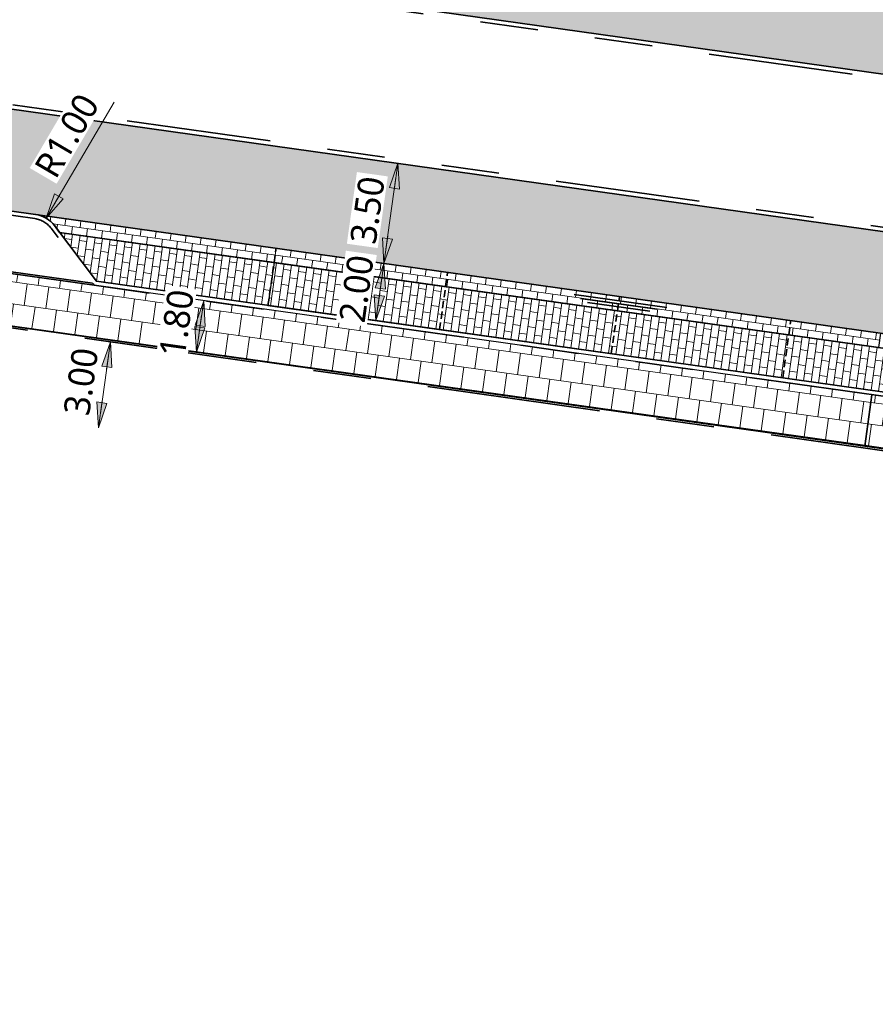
# Model space of a CAD drawing. Header units: metres. Extents: x 253823 to 255319, y 593130 to 593771.
# Tile 22 of 37: x 254033 to 254063, y 593374 to 593408. Entities that reach past the tile are written whole.
import ezdxf

# ---------------------------------------------------------------- set-up
doc = ezdxf.new("R2010")
doc.units = ezdxf.units.M
for name, pattern in [('DASHED2', [0.375, 0.25, -0.125]), ('VH-OPSLUITBAND_60X200', [12, 6, -2, 2, -2]), ('VH-TROTTOIRBAND_130-150', [15, 5, -2, 2, -2, 2, -2])]:
    doc.linetypes.add(name, pattern=pattern)
doc.layers.add('HULPLIJN ARCERING', color=6, linetype='Continuous', plot=False)
for name, color, linetype, lineweight in [('N-WE-VH-GOOT_BSS-G', 170, 'Continuous', 35), ('N-WE-VH-KANTOPSLUITING_OPSLUITBAND_60X200-G', 150, 'VH-OPSLUITBAND_60X200', 35), ('N-WE-VH-KANTOPSLUITING_TROTTOIRBAND_130 150-G', 210, 'VH-TROTTOIRBAND_130-150', 35), ('N-WE-VH-KANTVERHARDING-G', 2, 'Continuous', 35), ('N-WE-VH-VERHARDING_BETONSTRAATSTEEN-HALFSTEENS-HEIDEPAARS-A', 252, 'Continuous', 18), ('N-WE-VH-VERHARDING_BETONSTRAATSTEEN-KLEUR NTB-A', 252, 'Continuous', 18), ('N-WE-VH-VERHARDING_BETONSTRAATSTEEN-MOLGOOT-HEIDEPAARS-A', 252, 'Continuous', 18), ('N-WE-VH-VERHARDING_TEGEL-45MM DIK-A', 252, 'Continuous', 18), ('N-WE-VW-SCHEIDINGSLIJN_PARKEERVAK-G', 7, 'DASHED2', 35), ('N01-WE-VH-VERHARDING_BETONSTRAATSTEEN-TILROOD-KEPER-A', 252, 'Continuous', 18), ('X-XX-AL-M', 7, 'Continuous', 18)]:
    doc.layers.add(name, color=color, linetype=linetype, lineweight=lineweight)
doc.styles.add('Roelofs', font='segoeui.ttf', dxfattribs={"height": 1.8})
doc.dimstyles.new('Roelofs Standaard', dxfattribs={"dimtxt": 1.8, "dimasz": 1, "dimexe": 2, "dimexo": 2, "dimgap": 0.7, "dimtad": 1, "dimlfac": -1, "dimzin": 0, "dimdsep": 46, "dimtxsty": 'Roelofs', "dimblk": 'Pijl', "dimcen": 0, "dimdle": 2, "dimclrd": 256, "dimclre": 253, "dimclrt": 256, "dimazin": 0, "dimtfac": 1, "dimtofl": 0, "dimtmove": 0, "dimatfit": 3, "dimldrblk": 'Pijl', "dimfxl": 1, "dimtolj": 1, "dimtzin": 0, "dimlwd": 18, "dimlwe": 18, "dimarcsym": 0})
pattern_1 = [(262.02, (253985.4613487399, 593404.4237742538), (0.267248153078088, -0.7947977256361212), [0.75, -0.75]), (352.02, (253985.4613487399, 593404.4237742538), (0.1041205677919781, 0.7427374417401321), [])]

# ---------------------------------------------------------------- blocks, each defined once
blk = doc.blocks.new('Pijl')
h = blk.add_hatch(color=256)
h.paths.add_polyline_path([(2.220446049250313e-16, 0), (-1.75, 0.352142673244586), (-1.749922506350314, 1.310063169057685e-14)])
h.paths.add_polyline_path([(-1.749922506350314, 1.310063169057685e-14), (-1.749845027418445, -0.3520757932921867), (0, 0)])
for p, q in [((0, 0), (-1.75, 0.352142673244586)), ((-1.75, 0.352142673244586), (-1.749845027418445, -0.3520757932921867)), ((-1.901878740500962, 1.4210854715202e-14), (0, 0)), ((0, 0), (-1.749845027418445, -0.3520757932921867))]:
    blk.add_line(p, q)
blk = doc.blocks.new('*D171')
at = {"layer": 'Defpoints', "color": 0, "transparency": 16777216}
for p in [(254036.0841231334, 593397.2433596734), (254036.0841231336, 593397.2433596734), (254035.6670442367, 593394.2724935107)]:
    blk.add_point(p, dxfattribs=at)
at = {"layer": 'X-XX-AL-M', "lineweight": 18, "transparency": 16777216}
blk.add_line((254035.7365573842, 593394.7676378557), (254036.0146099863, 593396.7482153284), dxfattribs=at)
at = {"layer": 'X-XX-AL-M', "lineweight": 18, "transparency": 16777216, "xscale": 0.5, "yscale": 0.5, "zscale": 0.5}
for p, rotation in [((254036.0841231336, 593397.2433596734), 82.00849396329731), ((254035.6670442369, 593394.2724935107), 262.0084939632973)]:
    blk.add_blockref('Pijl', p, dxfattribs=dict(at, rotation=rotation))
at = {"layer": 'X-XX-AL-M', "transparency": 16777216, "insert": (254035.0681254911, 593395.8712853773), "char_height": 0.9, "attachment_point": 5, "rotation": 82.0084939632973, "style": 'Roelofs', "bg_fill": 3, "box_fill_scale": 1.1, "bg_fill_color": 256, "bg_fill_true_color": 13158600, "bg_fill_transparency": 0}
blk.add_mtext('\\A1;3.00', dxfattribs=at)
blk = doc.blocks.new('*D172')
at = {"layer": 'Defpoints', "color": 0, "transparency": 16777216}
for p in [(254039.3134738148, 593398.6674748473), (254039.3134738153, 593398.6674748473)]:
    blk.add_point(p, dxfattribs=at)
at = {"layer": 'X-XX-AL-M', "lineweight": 18, "transparency": 16777216}
blk.add_line((254039.1327396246, 593397.3800994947), (254039.243960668, 593398.1723305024), dxfattribs=at)
at = {"layer": 'X-XX-AL-M', "lineweight": 18, "transparency": 16777216, "xscale": 0.5, "yscale": 0.5, "zscale": 0.5}
for p, rotation in [((254039.3134738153, 593398.6674748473), 82.00849396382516), ((254039.0632264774, 593396.8849551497), 262.0084939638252)]:
    blk.add_blockref('Pijl', p, dxfattribs=dict(at, rotation=rotation))
at = {"layer": 'X-XX-AL-M', "transparency": 16777216, "insert": (254038.3784058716, 593397.8899228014), "char_height": 0.9, "attachment_point": 5, "rotation": 82.00849396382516, "style": 'Roelofs', "bg_fill": 3, "box_fill_scale": 1.1, "bg_fill_color": 256, "bg_fill_true_color": 13158600, "bg_fill_transparency": 0}
blk.add_mtext('\\A1;1.80', dxfattribs=at)
at = {"layer": 'Defpoints', "color": 0, "transparency": 16777216}
blk.add_point((254039.0632264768, 593396.8849551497), dxfattribs=at)
blk = doc.blocks.new('*D173')
at = {"layer": 'Defpoints', "color": 0, "transparency": 16777216}
for p in [(254042.5831428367, 593400.3787788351), (254045.5540060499, 593399.9617003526), (254042.3050895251, 593398.3981963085)]:
    blk.add_point(p, dxfattribs=at)
at = {"layer": 'X-XX-AL-M', "color": 253, "lineweight": 18, "transparency": 16777216}
for p, q in [((254043.5734315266, 593400.2397525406), (254046.5442947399, 593399.822674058)), ((254043.295378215, 593398.2591700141), (254046.2662414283, 593397.8420915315))]:
    blk.add_line(p, q, dxfattribs=at)
at = {"layer": 'X-XX-AL-M', "lineweight": 18, "transparency": 16777216}
blk.add_line((254045.3454658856, 593398.476262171), (254045.4844929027, 593399.4665560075), dxfattribs=at)
at = {"layer": 'X-XX-AL-M', "lineweight": 18, "transparency": 16777216, "xscale": 0.5, "yscale": 0.5, "zscale": 0.5}
for p, rotation in [((254045.5540060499, 593399.9617003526), 82.00849396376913), ((254045.2759527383, 593397.981117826), 262.0084939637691)]:
    blk.add_blockref('Pijl', p, dxfattribs=dict(at, rotation=rotation))
at = {"layer": 'X-XX-AL-M', "transparency": 16777216, "insert": (254044.6075211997, 593399.0847678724), "char_height": 0.9, "attachment_point": 5, "rotation": 82.00849396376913, "style": 'Roelofs', "bg_fill": 3, "box_fill_scale": 1.1, "bg_fill_color": 256, "bg_fill_true_color": 13158600, "bg_fill_transparency": 0}
blk.add_mtext('\\A1;2.00', dxfattribs=at)
blk = doc.blocks.new('*D174')
at = {"layer": 'Defpoints', "color": 0, "transparency": 16777216}
for p in [(254046.0405206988, 593403.426958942), (254046.0405247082, 593403.426958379), (254045.5539046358, 593399.9609572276)]:
    blk.add_point(p, dxfattribs=at)
at = {"layer": 'X-XX-AL-M', "color": 253, "lineweight": 18, "transparency": 16777216}
for p, q in [((254047.0308083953, 593403.2879255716), (254047.0308124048, 593403.2879250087)), ((254046.5441923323, 593399.8219238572), (254046.5441963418, 593399.8219232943))]:
    blk.add_line(p, q, dxfattribs=at)
at = {"layer": 'X-XX-AL-M', "lineweight": 18, "transparency": 16777216}
blk.add_line((254045.6234253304, 593400.4561005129), (254045.971008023, 593402.9318145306), dxfattribs=at)
at = {"layer": 'X-XX-AL-M', "lineweight": 18, "transparency": 16777216, "xscale": 0.5, "yscale": 0.5, "zscale": 0.5}
for p, rotation in [((254046.0405247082, 593403.426958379), 82.00808457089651), ((254045.5539086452, 593399.9609566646), 262.0080845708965)]:
    blk.add_blockref('Pijl', p, dxfattribs=dict(at, rotation=rotation))
at = {"layer": 'X-XX-AL-M', "transparency": 16777216, "insert": (254044.9897592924, 593401.8073220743), "char_height": 0.9, "attachment_point": 5, "rotation": 82.00808457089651, "style": 'Roelofs', "bg_fill": 3, "box_fill_scale": 1.1, "bg_fill_color": 256, "bg_fill_true_color": 13158600, "bg_fill_transparency": 0}
blk.add_mtext('\\A1;3.50', dxfattribs=at)
blk = doc.blocks.new('*D32')
at = {"layer": 'Defpoints', "color": 0, "transparency": 16777216}
for p in [(254033.8564736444, 593401.5303298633), (254033.3508911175, 593400.6675516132)]:
    blk.add_point(p, dxfattribs=at)
at = {"layer": 'X-XX-AL-M', "lineweight": 18, "transparency": 16777216}
blk.add_line((254036.2101824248, 593405.5469416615), (254034.1092649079, 593401.9617189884), dxfattribs=at)
at = {"layer": 'X-XX-AL-M', "lineweight": 18, "transparency": 16777216, "xscale": 0.5, "yscale": 0.5, "zscale": 0.5, "rotation": 239.6299705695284}
blk.add_blockref('Pijl', (254033.8564736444, 593401.5303298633), dxfattribs=at)
at = {"layer": 'X-XX-AL-M', "transparency": 16777216, "insert": (254034.5804641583, 593404.3835342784), "char_height": 0.9, "attachment_point": 5, "rotation": 59.62997056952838, "style": 'Roelofs', "bg_fill": 3, "box_fill_scale": 1.1, "bg_fill_color": 256, "bg_fill_true_color": 13158600, "bg_fill_transparency": 0}
blk.add_mtext('\\A1;R1.00', dxfattribs=at)
blk = doc.blocks.new('SVH-GOOT_SYMBOOL-SO')
at = {"color": 7, "linetype": 'Continuous'}
for p, q in [((0.1999999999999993, 3.125), (0.1999999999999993, -3.359)), ((-0.2059999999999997, 2.137), (-0.2059999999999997, -2.217)), ((0, 2.669), (0, -2.669))]:
    blk.add_line(p, q, dxfattribs=at)

msp = doc.modelspace()

# ---------------------------------------------------------------- hatches: boundary and pattern name
at = {"layer": 'N-WE-VH-VERHARDING_BETONSTRAATSTEEN-HALFSTEENS-HEIDEPAARS-A'}
h = msp.add_hatch(dxfattribs=at)
h.set_pattern_fill('AVH-BSS_KEIFORMAAT_HALFST-SO', color=149, scale=5, angle=351.993961, pattern_type=2)
h.set_pattern_definition([(351.993961, (254035.6021984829, 593399.3413564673), (0.2965018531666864, 0.223381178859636), [0.2625, -0.2625]), (81.99396100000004, (254035.6021984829, 593399.3413564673), (-0.2599415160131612, 0.0365603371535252), [])])
h.paths.add_polyline_path([(254041.7526287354, 593399.9910659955), (254034.3257300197, 593401.0356467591), (254035.6021984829, 593399.3413564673), (254041.543721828, 593398.5057127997)])
h = msp.add_hatch(dxfattribs=at)
h.set_pattern_fill('AVH-BSS_KEIFORMAAT_HALFST-SO', color=149, scale=5, angle=351.993961, pattern_type=2)
h.set_pattern_definition([(351.993961, (253991.7227860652, 593405.5141651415), (0.2965018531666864, 0.223381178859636), [0.2625, -0.2625]), (81.99396100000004, (253991.7227860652, 593405.5141651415), (-0.2599415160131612, 0.0365603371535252), [])])
h.paths.add_polyline_path([(254065.5156521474, 593396.6488368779), (254041.7526287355, 593399.9910659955), (254041.5410750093, 593398.5090669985), (254065.3071683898, 593395.1664923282)])
at = {"layer": 'N-WE-VH-VERHARDING_BETONSTRAATSTEEN-KLEUR NTB-A'}
h = msp.add_hatch(dxfattribs=at)
h.set_pattern_fill('AVH-BSS_KEIFORMAAT_KEPER-SO', color=256, scale=5, angle=215.55, pattern_type=2)
h.set_pattern_definition([(215.55, (0, 0), (-0.06095125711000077, -0.3661931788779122), [0.7875, -0.2625]), (125.5500000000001, (0.3052419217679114, -0.427144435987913), (-0.06095125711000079, -0.3661931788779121), [0.7874999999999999, -0.2625])])
edge = h.paths.add_edge_path()
edge.add_line((254058.447025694, 593342.2907898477), (254057.8803704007, 593338.8369561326))
edge.add_line((254057.8803704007, 593338.8369561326), (254065.780596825, 593337.5220295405))
edge.add_arc((254064.9432095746, 593332.5926017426), 5.000047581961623, -9.451718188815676, 80.35890768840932, ccw=False)
edge.add_line((254069.875378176, 593331.7715117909), (254069.5617173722, 593329.8874425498))
edge.add_arc((254064.6295989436, 593330.7085441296), 4.999999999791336, 260.5502226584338, 350.54805595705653, ccw=False)
edge.add_line((254063.8086838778, 593325.7763946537), (254055.9521234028, 593327.0840534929))
edge.add_line((254055.9521234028, 593327.0840534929), (254055.3854681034, 593323.6302197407))
edge.add_line((254055.3854681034, 593323.6302197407), (254062.3661857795, 593322.4683376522))
edge.add_arc((254061.8736367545, 593319.5090479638), 3.000000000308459, -9.45480162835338, 80.55022294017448, ccw=False)
edge.add_line((254064.8328832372, 593319.0162394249), (254057.5646837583, 593275.3717161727))
edge.add_arc((254054.6054372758, 593275.8645247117), 3.000000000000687, 260.5502229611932, 350.5451983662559, ccw=False)
edge.add_line((254054.1128882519, 593272.9052350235), (254047.2506331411, 593274.0474000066))
edge.add_line((254047.2506331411, 593274.0474000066), (254046.6839778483, 593270.5935662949))
edge.add_line((254046.6839778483, 593270.5935662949), (254054.409468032, 593269.3077230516))
edge.add_arc((254053.5885529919, 593264.3755735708), 5.000000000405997, -9.450256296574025, 80.55022295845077, ccw=False)
edge.add_line((254058.5206956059, 593263.5546172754), (254058.2776921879, 593262.0947009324))
edge.add_arc((254053.3455495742, 593262.9156572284), 5.000000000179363, 260.550221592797, 350.5497436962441, ccw=False)
edge.add_line((254052.5246344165, 593257.9835077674), (254044.8253481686, 593259.2649897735))
edge.add_line((254044.8253481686, 593259.2649897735), (254044.2586928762, 593255.8111560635))
edge.add_line((254044.2586928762, 593255.8111560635), (254051.0766683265, 593254.6763608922))
edge.add_arc((254050.5808234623, 593251.711786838), 3.005754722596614, -8.310609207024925, 80.50478837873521, ccw=False)
edge.add_line((254053.5550148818, 593251.2773367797), (254050.6957087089, 593234.1244798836))
edge.add_line((254050.6957087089, 593234.1244798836), (254068.4710299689, 593231.1659262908))
edge.add_arc((254067.6501149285, 593226.2337768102), 5.000000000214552, -9.449777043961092, 80.55022295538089, ccw=False)
edge.add_line((254072.5822644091, 593225.4128617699), (254071.5593666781, 593219.2671776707))
edge.add_line((254071.5593666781, 593219.2671776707), (254076.0377215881, 593218.5215656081))
edge.add_line((254076.0377215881, 593218.5215656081), (254078.1870127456, 593218.1637263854))
edge.add_line((254078.1870127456, 593218.1637263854), (254078.8319404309, 593222.2571609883))
edge.add_arc((254081.9682215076, 593226.1512258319), 4.999999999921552, 170.5283550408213, 231.1520200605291, ccw=False)
edge.add_line((254077.0363857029, 593226.9740232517), (254077.5224649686, 593229.8875753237))
edge.add_arc((254082.4543007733, 593229.0647779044), 4.999999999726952, 111.2948186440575, 170.5283550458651, ccw=False)
edge.add_line((254080.6384659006, 593233.7233982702), (254081.2928908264, 593237.8771130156))
edge.add_line((254081.2928908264, 593237.8771130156), (254072.9881182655, 593239.2596304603))
edge.add_arc((254073.4807565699, 593242.2189052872), 3.000000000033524, 170.5497989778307, 260.54849436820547, ccw=False)
edge.add_line((254070.5214705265, 593242.7114762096), (254077.4407845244, 593284.281590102))
edge.add_arc((254080.4000705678, 593283.7890191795), 3.000000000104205, 80.53931574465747, 170.5497989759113, ccw=False)
edge.add_line((254080.8931829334, 593286.7482150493), (254088.7856446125, 593285.4345342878))
edge.add_line((254088.7856446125, 593285.4345342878), (254089.3303772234, 593288.8920171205))
edge.add_line((254089.3303772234, 593288.8920171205), (254080.5991429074, 593290.3453111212))
edge.add_arc((254081.4200956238, 593295.2774543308), 5.000000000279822, 170.5486416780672, 260.5497852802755, ccw=False)
edge.add_line((254076.4879688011, 593296.0985054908), (254077.1472034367, 593300.0585861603))
edge.add_arc((254082.0633574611, 593299.1371357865), 5.001763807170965, 80.55858938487, 169.3840433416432, ccw=False)
edge.add_line((254082.8838416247, 593304.071145), (254091.4960357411, 593302.6377170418))
edge.add_line((254091.4960357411, 593302.6377170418), (254092.0407675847, 593306.0951964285))
edge.add_line((254092.0407675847, 593306.0951964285), (254084.3266300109, 593307.379150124))
edge.add_arc((254084.8191790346, 593310.3384398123), 2.999999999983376, 170.5497989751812, 260.5502229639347, ccw=False)
edge.add_line((254081.8598929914, 593310.8310107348), (254091.8035935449, 593370.5710487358))
edge.add_line((254091.8035935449, 593370.5710487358), (254094.8771552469, 593389.0364773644))
edge.add_line((254094.8771552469, 593389.0364773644), (254091.3967868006, 593389.52667628))
edge.add_line((254091.3967868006, 593389.52667628), (254089.8436312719, 593380.1126056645))
edge.add_line((254089.8436312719, 593380.1126056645), (254088.3511022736, 593371.1457340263))
edge.add_line((254088.3511022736, 593371.1457340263), (254083.7849798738, 593343.7132127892))
edge.add_line((254083.7849798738, 593343.7132127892), (254083.6925062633, 593343.1576463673))
edge.add_line((254083.6925062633, 593343.1576463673), (254081.3938045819, 593329.3475915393))
edge.add_line((254081.3938045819, 593329.3475915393), (254078.8888581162, 593314.2995865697))
edge.add_arc((254054.2277508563, 593318.4019991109), 24.99999999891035, 330.96830742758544, 350.555247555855, ccw=False)
edge.add_arc((254097.9453006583, 593294.1372723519), 25.00001125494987, 150.9681641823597, 169.7046346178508)
edge.add_arc((254097.9453006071, 593294.1372723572), 25.00001120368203, 169.7046346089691, 174.67426699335)
edge.add_arc((254102.110745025, 593294.9511495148), 29.09656326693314, 177.031998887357, 189.7597827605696)
edge.add_arc((254046.4133786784, 593285.4280489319), 27.40909522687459, -3.6245374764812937, 9.641843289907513, ccw=False)
edge.add_arc((254068.7776500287, 593284.0113923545), 5.000000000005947, 350.5513757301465, 356.37546251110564, ccw=False)
edge.add_line((254073.7098160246, 593283.1905765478), (254066.5393821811, 593240.1044545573))
edge.add_arc((254061.6072161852, 593240.9252703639), 4.99999999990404, 260.55014886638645, 350.55137573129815, ccw=False)
edge.add_line((254060.7862947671, 593235.9931219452), (254059.6557308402, 593236.1812989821))
edge.add_arc((254060.476652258, 593241.113447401), 4.999999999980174, 170.5451983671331, 260.5501488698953, ccw=False)
edge.add_line((254055.5445747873, 593241.934794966), (254056.2457705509, 593246.1453776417))
edge.add_arc((254080.9061579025, 593242.038639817), 24.99999999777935, 150.903751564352, 170.5451983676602, ccw=False)
edge.add_arc((254037.2159546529, 593266.3525481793), 25.00000000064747, 330.9037515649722, 350.5358395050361)
edge.add_arc((254037.2159546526, 593266.3525481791), 25.00000000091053, 350.5358395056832, 370.167927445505)
edge.add_arc((254086.4306836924, 593275.1792375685), 24.99999999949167, 170.5867439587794, 190.1679274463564, ccw=False)
edge.add_line((254061.7673249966, 593279.2680928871), (254062.6698865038, 593284.7122077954))
edge.add_line((254062.6698865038, 593284.7122077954), (254064.9688053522, 593298.5257645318))
edge.add_line((254064.9688053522, 593298.5257645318), (254067.5847037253, 593314.2340695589))
edge.add_arc((254092.2214851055, 593309.9880121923), 24.99999999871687, 150.8347983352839, 170.2213501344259, ccw=False)
edge.add_arc((254048.5599982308, 593334.3534578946), 25.00000381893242, 330.8374920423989, 351.4175676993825)
edge.add_arc((254048.5600030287, 593334.3534641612), 25.00000000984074, 351.417551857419, 370.253023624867)
edge.add_arc((254097.7616475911, 593343.253247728), 25.00007974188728, 177.4542958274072, 190.2530134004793, ccw=False)
edge.add_arc((254097.7615669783, 593343.2532297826), 25.00000000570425, 174.8932706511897, 177.4542465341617, ccw=False)
edge.add_line((254072.8608015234, 593345.4785117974), (254079.9152719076, 593388.2774424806))
edge.add_line((254079.9152719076, 593388.2774424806), (254076.4498187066, 593388.776515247))
edge.add_line((254076.4498187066, 593388.776515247), (254068.9248368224, 593343.5878494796))
edge.add_arc((254065.9655903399, 593344.0806580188), 3.000000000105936, 260.55022296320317, 350.5451983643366, ccw=False)
edge.add_line((254065.4730413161, 593341.1213683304), (254058.447025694, 593342.2907898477))
at = {"layer": 'N-WE-VH-VERHARDING_BETONSTRAATSTEEN-MOLGOOT-HEIDEPAARS-A'}
h = msp.add_hatch(dxfattribs=at)
h.set_pattern_fill('AVH-BSS_KEIFORMAAT_HALFST-SO', color=149, scale=5, angle=261.9900000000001, pattern_type=2)
h.set_pattern_definition([(261.9900000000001, (254041.7525981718, 593399.9908486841), (0.223360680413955, -0.2965172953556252), [0.2625, -0.2625]), (351.9900000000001, (254041.7525981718, 593399.9908486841), (0.03657830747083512, 0.2599389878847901), [])])
edge = h.paths.add_edge_path()
edge.add_line((254062.756548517, 593397.5415363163), (254062.6869508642, 593397.046688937))
edge.add_line((254062.6869508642, 593397.046688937), (254041.7525981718, 593399.9908486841))
edge.add_line((254041.7525981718, 593399.9908486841), (254034.3258288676, 593401.0353561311))
edge.add_line((254034.3258288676, 593401.0353561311), (254034.1495879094, 593401.2692853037))
edge.add_arc((254033.3508911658, 593400.6675515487), 1.00000000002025, 36.99416987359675, 81.97389220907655)
edge.add_line((254033.4905154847, 593401.6577560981), (254062.756548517, 593397.5415363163))
at = {"layer": 'N-WE-VH-VERHARDING_TEGEL-45MM DIK-A'}
h = msp.add_hatch(dxfattribs=at)
h.set_pattern_fill('AVH-TEGEL_300X300_HALFST-SO', color=149, scale=5, angle=262.02, pattern_type=2)
h.set_pattern_definition(pattern_1)
h.paths.add_polyline_path([(254035.5171340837, 593399.2048259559), (254027.4143280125, 593400.3444425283), (254027.4125615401, 593400.3431116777), (253997.6434183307, 593404.5299833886), (253997.3924720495, 593402.7457251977), (254062.2064102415, 593393.6299894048), (254062.45757448, 593395.4157962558)])
h = msp.add_hatch(dxfattribs=at)
h.set_pattern_fill('AVH-TEGEL_300X300_HALFST-SO', color=149, scale=5, angle=262.02, pattern_type=2)
h.set_pattern_definition(pattern_1)
edge = h.paths.add_edge_path()
edge.add_line((254077.4393904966, 593394.719045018), (254077.4401156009, 593394.7189430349))
edge.add_line((254077.4401156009, 593394.7189430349), (254077.523677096, 593395.3130691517))
edge.add_line((254077.523677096, 593395.3130691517), (254073.8974191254, 593395.8262314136))
edge.add_arc((254073.7783197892, 593394.984616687), 0.8499999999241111, 81.94539116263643, 126.9941652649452)
edge.add_line((254073.2668461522, 593395.6635089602), (254071.289327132, 593394.1736572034))
edge.add_line((254071.289327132, 593394.1736572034), (254062.45757448, 593395.4157962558))
edge.add_line((254062.45757448, 593395.4157962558), (254062.2064102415, 593393.6299894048))
edge.add_line((254062.2064102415, 593393.6299894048), (254076.913585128, 593391.5615034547))
edge.add_line((254076.913585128, 593391.5615034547), (254077.4393904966, 593394.719045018))
at = {"layer": 'N01-WE-VH-VERHARDING_BETONSTRAATSTEEN-TILROOD-KEPER-A'}
h = msp.add_hatch(dxfattribs=at)
h.set_pattern_fill('AVH-BSS_KEIFORMAAT_KEPER-SO', color=251, scale=5, angle=306.99, pattern_type=2)
h.set_pattern_definition([(306.99, (0, 0), (0.3676092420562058, -0.05172953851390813), [0.7875, -0.2625]), (216.9900000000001, (0.4193387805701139, 0.3158797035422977), (0.3676092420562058, -0.05172953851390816), [0.7874999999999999, -0.2625])])
edge = h.paths.add_edge_path()
edge.add_line((254099.0475769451, 593401.6881132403), (254098.074888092, 593396.190370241))
edge.add_line((254098.074888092, 593396.190370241), (254094.6088551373, 593396.676801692))
edge.add_line((254094.6088551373, 593396.676801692), (254092.6276204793, 593396.954852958))
edge.add_arc((254091.7786653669, 593388.9649305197), 8.034897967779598, 83.93489422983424, 121.5715998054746)
edge.add_arc((254084.1742997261, 593401.5512122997), 6.670736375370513, 283.0432420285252, 300.6190010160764, ccw=False)
edge.add_arc((254083.1714708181, 593406.8107104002), 12.02269919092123, 262.539984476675, 282.0422123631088, ccw=False)
edge.add_line((254081.610512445, 593394.8897748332), (254081.0104600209, 593394.9741698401))
edge.add_line((254081.0104600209, 593394.9741698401), (254073.9140979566, 593395.9722451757))
edge.add_line((254073.9140979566, 593395.9722451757), (254062.756548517, 593397.5415363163))
edge.add_line((254062.756548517, 593397.5415363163), (253997.9428573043, 593406.6590304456))
edge.add_line((253997.9428573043, 593406.6590304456), (253998.4300623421, 593410.1231167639))
edge.add_line((253998.4300623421, 593410.1231167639), (254074.981100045, 593399.3566203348))
edge.add_arc((254075.2596479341, 593401.3371281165), 1.999999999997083, 261.9941652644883, 351.994165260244)
edge.add_line((254077.2401557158, 593401.0585802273), (254077.4351392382, 593402.4449356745))
edge.add_arc((254075.4546314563, 593402.7234835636), 2.000000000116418, 351.9941652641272, 441.9941652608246)
edge.add_line((254075.7331793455, 593404.7039913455), (253999.1821412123, 593415.470487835))
edge.add_line((253999.1821412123, 593415.470487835), (253999.6695989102, 593418.9363705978))
edge.add_line((253999.6695989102, 593418.9363705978), (254072.8873009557, 593408.6386961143))
edge.add_arc((254073.5836706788, 593413.5899655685), 4.999999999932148, 261.9941652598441, 352.76407744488)
edge.add_line((254078.5438503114, 593412.9601894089), (254081.9113850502, 593412.4598491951))
edge.add_line((254081.9113850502, 593412.4598491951), (254081.7888564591, 593411.3273497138))
edge.add_arc((254085.7656485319, 593410.8970883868), 3.999999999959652, 173.8250134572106, 261.9941652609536)
edge.add_line((254085.2085527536, 593406.9360728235), (254085.6298429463, 593406.876820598))
edge.add_arc((254086.1869387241, 593410.8378361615), 3.999999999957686, 261.9941652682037, 350.5490516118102)
edge.add_line((254090.1326448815, 593410.1810234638), (254090.3059394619, 593411.2220652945))
edge.add_line((254090.3059394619, 593411.2220652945), (254093.7731639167, 593410.735844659))
edge.add_line((254093.7731639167, 593410.735844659), (254093.2640150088, 593407.6772143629))
edge.add_arc((254098.1961477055, 593406.856198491), 4.999999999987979, 170.5490516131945, 262.027522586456)
edge.add_line((254097.5026607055, 593401.9045244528), (254099.0475769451, 593401.6881132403))

# ---------------------------------------------------------------- linework, layer by layer
at = {"layer": 'HULPLIJN ARCERING', "flags": 128}
for points in [[(254035.5171340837, 593399.2048259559), (254027.4143280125, 593400.3444425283), (254027.4125615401, 593400.3431116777), (253997.6434183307, 593404.5299833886), (253997.3924720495, 593402.7457251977), (254062.2064102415, 593393.6299894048), (254062.45757448, 593395.4157962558)], [(254065.5156521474, 593396.6488368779), (254041.7526287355, 593399.9910659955), (254041.5410750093, 593398.5090669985), (254065.3071683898, 593395.1664923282)]]:
    msp.add_lwpolyline(points, close=True, dxfattribs=at)
for points in [[(254062.756548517, 593397.5415363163), (254062.6869508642, 593397.046688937), (254041.7525981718, 593399.9908486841), (254034.3258288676, 593401.0353561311), (254034.1495879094, 593401.2692853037, 0.1988203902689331), (254033.4905154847, 593401.6577560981)], [(254077.4393904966, 593394.719045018), (254077.4401156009, 593394.7189430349), (254077.523677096, 593395.3130691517), (254073.8974191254, 593395.8262314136, 0.1991336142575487), (254073.2668461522, 593395.6635089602), (254071.289327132, 593394.1736572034), (254062.45757448, 593395.4157962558), (254062.2064102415, 593393.6299894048), (254076.913585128, 593391.5615034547)]]:
    msp.add_lwpolyline(points, format="xyb", close=True, dxfattribs=at)
at = {"layer": 'N-WE-VH-GOOT_BSS-G', "flags": 128}
for points in [[(254073.9141085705, 593395.972243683), (254033.490516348, 593401.6577560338)], [(254072.945471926, 593395.6038452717), (254034.3257300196, 593401.0356467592)]]:
    msp.add_lwpolyline(points, dxfattribs=at)
at = {"layer": 'N-WE-VH-KANTOPSLUITING_OPSLUITBAND_60X200-G', "flags": 128}
for points in [[(254076.7852373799, 593391.5189643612), (253985.5109287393, 593404.3562105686)], [(254035.4660753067, 593399.2725975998), (254027.4820996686, 593400.395501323)]]:
    msp.add_lwpolyline(points, dxfattribs=at)
at = {"layer": 'N-WE-VH-KANTOPSLUITING_TROTTOIRBAND_130 150-G', "flags": 128}
msp.add_lwpolyline([(253980.1340838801, 593416.1298117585), (253979.9391003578, 593414.7434563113, 0.4142135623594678), (253981.5134132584, 593412.6538298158), (254075.0019911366, 593399.5051584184, 0.4142135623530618), (254077.0916176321, 593401.079471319), (254077.2866011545, 593402.4658267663, 0.4142135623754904), (254075.7122882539, 593404.5554532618), (253982.2237103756, 593417.7041246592, 0.4142135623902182)], format="xyb", close=True, dxfattribs=at)
msp.add_lwpolyline([(254077.523677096, 593395.3130691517), (254073.8974191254, 593395.8262314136, 0.1991336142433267), (254073.2668461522, 593395.6635089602), (254071.289327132, 593394.1736572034), (254035.5171340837, 593399.2048259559), (254034.0284699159, 593401.1807686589, 0.198912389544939), (254033.4679604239, 593401.5110108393), (254030.0202712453, 593401.9960390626)], format="xyb", dxfattribs=at)
at = {"layer": 'N-WE-VH-KANTVERHARDING-G'}
msp.add_lwpolyline([(253979.9855457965, 593416.1507028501), (253979.7905622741, 593414.764347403, 0.4142135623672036), (253981.4925221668, 593412.5052917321), (254074.9811000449, 593399.3566203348, 0.4142135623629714), (254077.2401557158, 593401.0585802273), (254077.4351392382, 593402.4449356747, 0.4142135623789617), (254075.7331793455, 593404.7039913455), (253982.2446014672, 593417.8526627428, 0.4142135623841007)], format="xyb", close=True, dxfattribs=at)
for points in [[(254076.913585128, 593391.5615034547), (253985.4613487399, 593404.4237742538)], [(254035.5171340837, 593399.2048259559), (254025.7810082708, 593400.5741602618)]]:
    msp.add_lwpolyline(points, dxfattribs=at)
msp.add_lwpolyline([(254073.9141085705, 593395.972243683, 0.1989127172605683), (254073.173099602, 593395.7806867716), (254071.248691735, 593394.3308486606), (254035.5995516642, 593399.3447106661), (254034.1495879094, 593401.2692853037, 0.198820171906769), (254033.490516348, 593401.6577560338), (254030.0413476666, 593402.1444025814)], format="xyb", dxfattribs=at)
at = {"layer": 'N-WE-VW-SCHEIDINGSLIJN_PARKEERVAK-G'}
for points in [[(254041.5410750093, 593398.5090669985), (254041.8196234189, 593400.4895796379)], [(254047.4825983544, 593397.6734233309), (254047.7611468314, 593399.6539364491)], [(254053.4241216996, 593396.8377796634), (254053.7158408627, 593398.8164408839)], [(254059.3656450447, 593396.0021359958), (254059.6441936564, 593397.9826500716)]]:
    msp.add_lwpolyline(points, dxfattribs=at)

# ---------------------------------------------------------------- block references
at = {"layer": 'N-WE-VH-GOOT_BSS-G', "xscale": 0.5, "yscale": 0.5, "zscale": 0.5, "rotation": 81.98754090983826}
msp.add_blockref('SVH-GOOT_SYMBOOL-SO', (254053.6805338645, 593398.5658541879), dxfattribs=at)

# ---------------------------------------------------------------- next in the draw order: dimensions: what is measured, and where the dimension line sits
at = {"layer": 'X-XX-AL-M'}
dim = msp.add_radius_dim(center=(254033.3508911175, 593400.6675516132), mpoint=(254033.8564736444, 593401.5303298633), dimstyle='Roelofs Standaard', override={"dimtfill": 1}, dxfattribs=at)
dim.commit()
dim.dimension.update_dxf_attribs({"geometry": '*D32', "text_midpoint": (254034.5804641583, 593404.3835342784)})
for base, p1, p2, angle, picture, middle in [((254045.5540060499, 593399.9617003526), (254042.3050895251, 593398.3981963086), (254042.5831428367, 593400.3787788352), 82.00849396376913, '*D173', (254045.414979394, 593398.9714090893)), ((254039.3134738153, 593398.6674748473), (254039.0632264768, 593396.8849551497), (254039.3134738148, 593398.6674748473), 82.00849396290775, '*D172', (254039.1883501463, 593397.7762149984)), ((254036.0841231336, 593397.2433596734), (254035.6670442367, 593394.2724935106), (254036.0841231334, 593397.2433596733), 82.00849396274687, '*D171', (254035.8755836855, 593395.7579265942))]:
    dim = msp.add_linear_dim(base=base, p1=p1, p2=p2, angle=angle, dimstyle='Roelofs Standaard', override={"dimtfill": 1}, dxfattribs=at)
    dim.commit()
    dim.dimension.update_dxf_attribs({"geometry": picture, "text_midpoint": middle, "dimtype": 161})

# ---------------------------------------------------------------- next in the draw order: dimensions: what is measured, and where the dimension line sits
dim = msp.add_linear_dim(base=(254046.0405247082, 593403.426958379), p1=(254045.5539046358, 593399.9609572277), p2=(254046.0405206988, 593403.426958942), angle=82.00808457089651, dimstyle='Roelofs Standaard', override={"dimtfill": 1}, dxfattribs=at)
dim.commit()
dim.dimension.update_dxf_attribs({"geometry": '*D174', "text_midpoint": (254045.7972166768, 593401.6939575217), "dimtype": 161})

# ---------------------------------------------------------------- next in the draw order: hatches: boundary and pattern name
at = {"layer": 'N-WE-VH-VERHARDING_TEGEL-45MM DIK-A'}
h = msp.add_hatch(dxfattribs=at)
h.set_pattern_fill('AVH-TEGEL_300X300_HALFST-SO', color=256, scale=5, angle=226.76, pattern_type=2)
h.set_pattern_definition([(226.76, (254809.8196349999, 593427.3387152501), (-0.2406079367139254, -0.8032638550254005), [0.75, -0.75]), (316.7599999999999, (254809.8196349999, 593427.3387152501), (0.5137918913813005, 0.5463679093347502), [])])
edge = h.paths.add_edge_path()
edge.add_arc((254170.7193443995, 593437.0028612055), 2.99999999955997, 205.731102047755, 246.6597059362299, ccw=False)
edge.add_arc((254141.0434996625, 593422.7313644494), 29.92918850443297, 25.67873054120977, 68.02321069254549)
edge.add_line((254152.2439285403, 593450.4857644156), (254141.8916252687, 593454.6744965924))
edge.add_arc((254151.8932526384, 593480.0965588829), 27.3187445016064, 236.1834962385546, 248.524176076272, ccw=False)
edge.add_arc((254503.3551709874, 594021.3239924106), 672.647475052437, 236.5057343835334, 236.9679318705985, ccw=False)
edge.add_line((254132.1522914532, 593460.3756454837), (254131.8753923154, 593458.4045818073))
edge.add_line((254131.8753923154, 593458.4045818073), (254135.702142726, 593455.8943966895))
edge.add_arc((254153.1439783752, 593482.4842889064), 31.79999998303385, 236.7368331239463, 247.9708391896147)
edge.add_arc((652243.2573632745, 1577333.217957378), 1061369.637125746, 247.9705377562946, 247.971140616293)
edge.add_arc((254141.0160965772, 593422.7005674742), 28.16800612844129, 22.174887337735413, 67.99831084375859, ccw=False)
edge.add_line((254167.100687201, 593433.3321572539), (254168.907492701, 593432.5569885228))
edge.add_arc((254187.3791891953, 593475.6118248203), 46.84999999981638, 246.7793507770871, 253.7743726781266)
edge.add_line((254174.2883341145, 593430.6279164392), (254174.7602214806, 593433.9972983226))
edge.add_line((254174.7602214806, 593433.9972983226), (254172.9742044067, 593434.2225739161))
edge.add_line((254172.9742044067, 593434.2225739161), (254172.8009911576, 593432.9857923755))
edge.add_arc((254187.3791891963, 593475.6118248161), 45.04999999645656, 246.6597059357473, 251.11919777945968, ccw=False)

doc.saveas('drawing.dxf')
